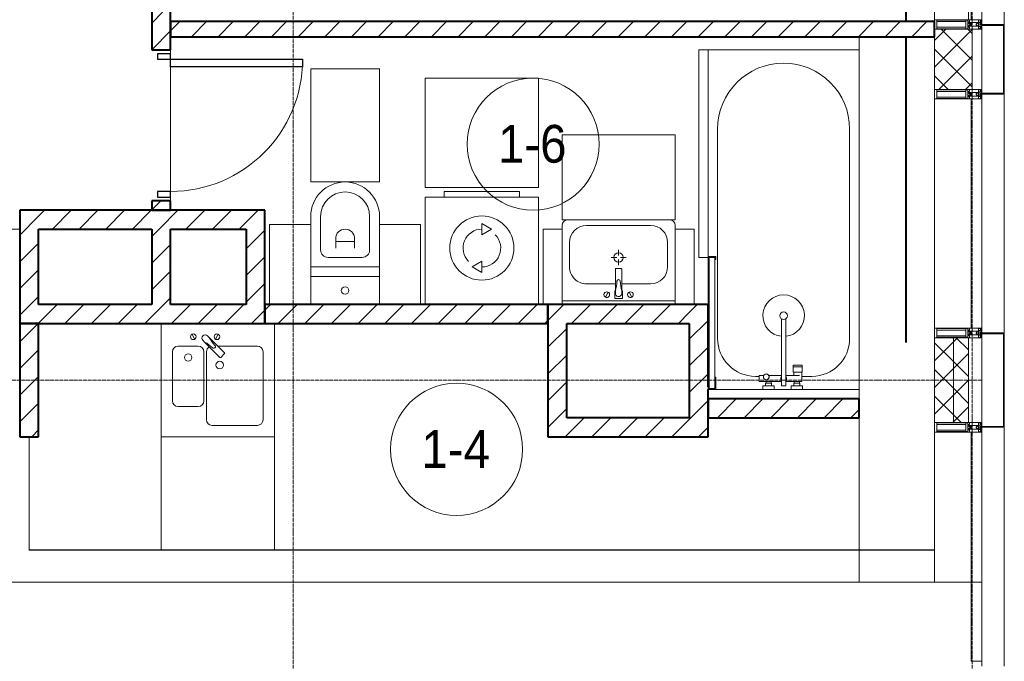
# Model space of a CAD drawing. Header units: millimetres. Extents: x 5617 to 106049, y 7718 to 209339.
# Tile 51 of 63: x 57469 to 62689, y 17310 to 20710. Entities that reach past the tile are written whole.
import ezdxf

# ---------------------------------------------------------------- set-up
doc = ezdxf.new("R2010")
doc.units = ezdxf.units.MM
for name, pattern in [('ADSK_Линия сетки', [25, 20, -2.5, 0, -2.5]), ('Линия сетки', [25, 20, -2.5, 0, -2.5]), ('Штрих_3_1_5_', [4.5, 3, -1.5]), ('Штриховая_ш3 п1_5', [4.5, 3, -1.5])]:
    doc.linetypes.add(name, pattern=pattern)
doc.layers.add('_Разделитель помещений_', color=4, linetype='Штриховая_ш3 п1_5', lineweight=40, true_color=0x00ffff)
for name, color, linetype, lineweight in [('Двери', 7, 'Continuous', 18), ('Импосты витража', 7, 'Continuous', 18), ('Колонны', 7, 'Continuous', 18), ('Марки помещений', 7, 'Continuous', 20), ('Мебель', 7, 'Continuous', 18), ('Оси', 7, 'Continuous', 9), ('Панели витража', 7, 'Continuous', 18), ('Перекрытия', 7, 'Continuous', 18), ('Сантехнические приборы', 7, 'Continuous', 18), ('Стены', 7, 'Continuous', 18), ('Стены разрез', 7, 'Continuous', 40), ('Стены штриховка', 7, 'Continuous', 40), ('Форма', 7, 'Continuous', 18), ('Электрооборудование', 7, 'Continuous', 18), ('Элементы узлов', 7, 'Continuous', 18)]:
    doc.layers.add(name, color=color, linetype=linetype, lineweight=lineweight)
doc.styles.add('Arial_3', font='arial.ttf', dxfattribs={"width": 0.9, "height": 200})
pattern_1 = [(45, (0, 0), (-70.71068, 70.71068), [])]
pattern_2 = [(45, (0, 0), (-70.71068, 70.71068), []), (135, (0, 0), (-70.71068, -70.71068), [])]

# ---------------------------------------------------------------- blocks, each defined once
blk = doc.blocks.new('MR_Ванна - Санузел с ванной_1800x800-V5-МКСС_К4_L18_61_500_')
at = {"layer": 'Сантехнические приборы', "color": 253, "true_color": 0xaaaaaa}
for p, q in [((900, 0), (-900, 0)), ((-900, 0), (-900, -800)), ((900, -300.2), (900, 0)), ((-480, -50), (630, -50)), ((830, -250), (830, -303.8)), ((780, -301.9), (770.9, -301.9)), ((770.9, -301.9), (770.9, -348.9)), ((807.5, -301.9), (780, -301.9)), ((780, -301.9), (780, -348.9)), ((780, -348.9), (780, -301.9)), ((807.5, -348.9), (807.5, -301.9)), ((858, -303.8), (807.5, -303.8)), ((807.5, -303.8), (807.5, -346.6)), ((858, -316.7), (858, -303.8)), ((900, -300.2), (880, -300.2)), ((880, -300.2), (880, -360)), ((900, -360), (900, -300.2)), ((770.9, -348.9), (780, -348.9)), ((780, -348.9), (807.5, -348.9)), ((807.5, -346.6), (826.3, -346.6)), ((826.3, -316.7), (826.3, -388.7)), ((858, -388.7), (858, -316.7)), ((866, -316.7), (858, -316.7)), ((858, -316.7), (858, -343.6)), ((858, -343.6), (866, -343.6)), ((880, -314), (866, -314)), ((866, -314), (866, -346)), ((866, -343.6), (866, -316.7)), ((866, -346), (880, -346)), ((880, -346), (880, -314)), ((880, -360), (900, -360)), ((900, -450), (900, -360)), ((880, -388.7), (524.9, -388.7)), ((524.9, -411.3), (880, -411.3)), ((826.3, -411.3), (826.3, -478.7)), ((858, -529.1), (858, -411.3)), ((880, -411.3), (880, -388.7)), ((858, -466.4), (858, -493.3)), ((866, -466.4), (858, -466.4)), ((866, -464), (866, -496)), ((880, -464), (866, -464)), ((866, -493.3), (866, -466.4)), ((880, -450), (880, -509.8)), ((900, -450), (880, -450)), ((880, -496), (880, -464)), ((900, -509.8), (900, -450)), ((826.3, -505.7), (826.3, -529.1)), ((858, -493.3), (866, -493.3)), ((866, -496), (880, -496)), ((880, -509.8), (900, -509.8)), ((900, -760), (900, -509.8)), ((826.3, -529.1), (858, -529.1)), ((830, -529.1), (830, -550)), ((630, -750), (-480, -750)), ((195, -760), (195, -800.1)), ((210, -760), (195, -760)), ((200, -795.1), (200, -765)), ((200, -765), (210, -765)), ((895, -765), (200, -765)), ((200, -765), (200, -795.1)), ((210, -765), (210, -760)), ((900, -760), (835, -760)), ((835, -760), (835, -765)), ((835, -765), (895, -765)), ((895, -765), (895, -795.1)), ((895, -795.1), (895, -765)), ((900, -800), (900, -760)), ((195, -800.1), (210, -800.1)), ((210, -795.1), (200, -795.1)), ((200, -795.1), (895, -795.1)), ((210, -800.1), (210, -795.1)), ((210, -800), (450, -800)), ((895, -795.1), (885, -795.1)), ((885, -795.1), (885, -800)), ((885, -800), (900, -800))]:
    blk.add_line(p, q, dxfattribs=at)
for centre, radius, start, end in [((-480, -400), 350, 90, 270), ((630, -250), 200, 360, 90), ((508.5, -400), 110, 5.916, 354.084), ((508.5, -400), 20, 90, 270), ((508.5, -400), 20, 270, 90), ((508.5, -400), 20, 325.4667, 34.5333), ((843.9, -400), 15.5, 47.0093, 132.9907), ((843.9, -400), 15.5, 227.0093, 312.9907), ((832.8, -492.2), 15, 90, 270), ((832.8, -492.2), 15, 244.0483, 115.9517), ((832.8, -492.2), 15, 270, 90), ((630, -550), 200, 270, 360)]:
    blk.add_arc(centre, radius, start, end, dxfattribs=at)
blk = doc.blocks.new('MR_Зона обслуживания - MR_Зона обслуживания-2638725-МКСС_К4_L18_61_500_')
at = {"layer": 'Мебель', "lineweight": 9}
for p, q in [((545.1, 0), (-550, 0)), ((-550, 0), (-550, -50)), ((-550, -50), (550, -50)), ((550, -50), (550, -0.1))]:
    blk.add_line(p, q, dxfattribs=at)
blk = doc.blocks.new('MR_Унитаз напольный - Санузел с ванной-V6-МКСС_К4_L18_61_500_')
at = {"layer": 'Сантехнические приборы', "color": 253, "true_color": 0xaaaaaa}
for p, q in [((-182.5, 0), (-182.5, 267.5)), ((-130, 267.5), (-130, 90)), ((130, 90), (130, 267.5)), ((182.5, 267.5), (182.5, 0)), ((-50, 150), (-50, 100)), ((-50, 135), (50, 135)), ((50, 100), (50, 150)), ((182.5, 0), (-182.5, 0)), ((-182.5, -50), (-182.5, 0)), ((-182.5, 0), (182.5, 0)), ((-90, 50), (90, 50)), ((182.5, 0), (182.5, -50)), ((-182.5, -50), (182.5, -50)), ((-182.5, -200), (-182.5, -50)), ((182.5, -50), (-182.5, -50)), ((182.5, -50), (182.5, -200))]:
    blk.add_line(p, q, dxfattribs=at)
for centre, radius, start, end in [((0, 267.5), 182.5, 0, 180), ((0, 267.5), 130, 360, 180), ((0, 150), 50, 360, 180), ((-90, 90), 40, 180, 270), ((90, 90), 40, 270, 360), ((0, -125), 20, 360, 180), ((0, -125), 20, 180, 360)]:
    blk.add_arc(centre, radius, start, end, dxfattribs=at)
blk = doc.blocks.new('MR_Зона обслуживания - MR_Зона обслуживания-V7-МКСС_К4_L18_61_500_')
at = {"layer": 'Мебель', "lineweight": 9}
for p, q in [((182.5, 600), (-182.5, 600)), ((-182.5, 600), (-182.5, 0)), ((182.5, 0), (182.5, 600)), ((-182.5, 0), (182.5, 0))]:
    blk.add_line(p, q, dxfattribs=at)
blk = doc.blocks.new('MR_Зона обслуживания - MR_Зона обслуживания-V8-МКСС_К4_L18_61_500_')
at = {"layer": 'Мебель', "lineweight": 9}
for p, q in [((108.75, 425), (-108.75, 425)), ((108.75, 0), (108.75, 425))]:
    blk.add_line(p, q, dxfattribs=at)
blk = doc.blocks.new('MR_Зона обслуживания - MR_Зона обслуживания-V9-МКСС_К4_L18_61_500_')
at = {"layer": 'Мебель', "lineweight": 9}
for p, q in [((108.75, 425), (-108.75, 425)), ((-108.75, 425), (-108.75, 0))]:
    blk.add_line(p, q, dxfattribs=at)
blk = doc.blocks.new('MR_Стиральная машина - Стиральная машина_600-V10-МКСС_К4_L18_61_500_')
at = {"layer": 'Электрооборудование', "color": 253, "true_color": 0xaaaaaa}
for p, q in [((-200, 600), (200, 600)), ((-200, 570), (-200, 600)), ((200, 600), (200, 570)), ((-300, 570), (300, 570)), ((-300, 0), (-300, 570)), ((300, 570), (300, 0)), ((0, 430), (52, 400)), ((0, 370), (0, 430)), ((52, 400), (0, 370)), ((-52, 200), (0, 230)), ((0, 230), (0, 170)), ((0, 170), (-52, 200))]:
    blk.add_line(p, q, dxfattribs=at)
for radius, start, end in [(170, 0, 180), (100, 90, 225), (100, 270, 45), (170, 180, 0)]:
    blk.add_arc((0, 300), radius, start, end, dxfattribs=at)
blk = doc.blocks.new('MR_Зона обслуживания - MR_Зона обслуживания-2638736-МКСС_К4_L18_61_500_')
at = {"layer": 'Мебель', "lineweight": 9}
for p, q in [((300, 580), (-300, 580)), ((-300, 580), (-300, 0)), ((300, 0), (300, 580)), ((-300, 0), (300, 0))]:
    blk.add_line(p, q, dxfattribs=at)
blk = doc.blocks.new('MR_Тумба-Умывальник с зеркалом - Тумба-умывальник_600-2515846-МКСС_К4_L18_61_500_')
at = {"layer": 'Сантехнические приборы', "color": 253, "true_color": 0xaaaaaa}
for p, q in [((-300, -20), (300, -20)), ((-69.7, -39.8), (-55.6, -66.3)), ((20, -33.1), (-20, -33.1)), ((-20, -33.1), (-20, -73.1)), ((20, -73.1), (20, -33.1)), ((69.7, -39.8), (55.6, -66.3)), ((-20, -73.1), (-17, -73.1)), ((-17, -60), (-17, -73.1)), ((-17, -73.1), (-17, -187.9)), ((17, -73.1), (17, -60)), ((17, -187.9), (17, -73.1)), ((17, -73.1), (20, -73.1)), ((-17, -110), (-170, -110)), ((170, -110), (17, -110)), ((-260, -200), (-260, -330)), ((-14, -190.9), (14, -190.9)), ((260, -330), (260, -200)), ((-10, -250), (-40, -250)), ((0, -210), (0, -240)), ((0, -290), (0, -260)), ((40, -250), (10, -250)), ((-300, -400), (-300, -420)), ((300, -420), (300, -400)), ((-170, -420), (170, -420))]:
    blk.add_line(p, q, dxfattribs=at)
for centre, radius, start, end in [((-62.7, -53.1), 15, 360, 180), ((0, -60), 17, 360, 180), ((62.7, -53.1), 15, 360, 180), ((-62.7, -53.1), 15, 180, 360), ((-217.6, -129.9), 208.5, 1.5946, 15.8177), ((217.6, -129.9), 208.5, 164.1823, 178.4054), ((62.7, -53.1), 15, 180, 360), ((-170, -200), 90, 90, 180), ((0, -124.1), 9.19, 180, 360), ((170, -200), 90, 360, 90), ((-14, -187.9), 3, 180, 270), ((-14, -187.9), 3, 195, 255), ((14, -187.9), 3, 270, 0), ((14, -187.9), 3, 285, 345), ((0, -250), 25, 0, 180), ((0, -250), 25, 180, 0), ((-170, -330), 90, 180, 270), ((170, -330), 90, 270, 360), ((-270, -420), 30, 180, 270), ((270, -420), 30, 270, 360)]:
    blk.add_arc(centre, radius, start, end, dxfattribs=at)
blk = doc.blocks.new('MR_Зона обслуживания - MR_Зона обслуживания-2638731-МКСС_К4_L18_61_500_')
at = {"layer": 'Мебель', "lineweight": 9}
for p, q in [((300, 0), (-300, 0)), ((-300, 0), (-300, -450)), ((300, -450), (300, 0)), ((-300, -450), (300, -450))]:
    blk.add_line(p, q, dxfattribs=at)
blk = doc.blocks.new('MR_Зона обслуживания - MR_Зона обслуживания-V2-МКСС_К4_L18_61_500_')
at = {"layer": 'Мебель', "lineweight": 9}
for p, q in [((-50, 0), (-50, -400)), ((50, -400), (50, 0)), ((-50, -400), (50, -400))]:
    blk.add_line(p, q, dxfattribs=at)
blk = doc.blocks.new('MR_Мойка - Кухонная мойка-2515860-МКСС_К4_L18_61_500_')
at = {"layer": 'Сантехнические приборы', "color": 253, "true_color": 0xaaaaaa}
for p, q in [((-300, 50), (-300, -550)), ((-300, 50), (-300, -550)), ((300, -550), (300, 50)), ((-136.7, -6.7), (-122.6, -33.3)), ((-79, -39), (-69.8, -48.2)), ((-69.8, -48.2), (11.4, -129.4)), ((-45.7, -24.2), (-55, -14.9)), ((35.5, -105.4), (-45.7, -24.2)), ((2.7, -6.7), (-11.4, -33.3)), ((-240, -100), (-240, -360)), ((-104, -70), (-210, -70)), ((-74, -360), (-74, -100)), ((-60, -100), (-60, -460)), ((210, -70), (0.1, -70)), ((240, -460), (240, -100)), ((15.7, -129.4), (35.5, -109.6)), ((-210, -390), (-104, -390)), ((-30, -490), (210, -490)), ((-300, -550), (300, -550))]:
    blk.add_line(p, q, dxfattribs=at)
for centre, radius, start, end in [((-129.7, -20), 15, 360, 180), ((-129.7, -20), 15, 180, 360), ((-67, -26.9), 17, 45, 225), ((-171.5, -230.2), 208.5, 46.5946, 60.8177), ((136.3, 77.5), 208.5, 209.1823, 223.4054), ((-4.3, -20), 15, 360, 180), ((-4.3, -20), 15, 180, 360), ((-210, -100), 30, 90, 180), ((-104, -100), 30, 360, 90), ((-30, -100), 30, 118.5511, 180), ((-21.7, -72.3), 9.19, 225, 45), ((210, -100), 30, 360, 90), ((-157, -130), 20, 360, 180), ((-157, -130), 20, 180, 360), ((10, -170), 20, 360, 180), ((13.5, -127.3), 3, 225, 315), ((13.5, -127.3), 3, 225, 315), ((33.3, -107.5), 3, 315, 45), ((33.3, -107.5), 3, 315, 45), ((10, -170), 20, 180, 360), ((-210, -360), 30, 180, 270), ((-104, -360), 30, 270, 360), ((-30, -460), 30, 180, 270), ((210, -460), 30, 270, 360)]:
    blk.add_arc(centre, radius, start, end, dxfattribs=at)
blk = doc.blocks.new('MR_Зона обслуживания - MR_Зона обслуживания-2638748-МКСС_К4_L18_61_500_')
at = {"layer": 'Мебель', "lineweight": 9}
for p, q in [((300, 0), (-300, 0)), ((-300, 0), (-300, -600)), ((300, -600), (300, 0)), ((-300, -600), (300, -600))]:
    blk.add_line(p, q, dxfattribs=at)
blk = doc.blocks.new('A_DOR_Door - Вн_3_Одинарная_800x2100-2978316-МКСС_К4_L18_61_500_')
at = {"layer": 'Двери', "color": 253, "lineweight": 30, "true_color": 0xaaaaaa}
for p, q in [((-350, 50), (-350, 750)), ((-350, 750), (-310, 750)), ((-350, 50), (-350, 750)), ((-310, 750), (-310, 50)), ((-380, 50), (-380, -20)), ((-350, 50), (-380, 50)), ((-310, 50), (-350, 50)), ((-350, -20), (-350, 50)), ((380, 50), (350, 50)), ((350, 50), (350, -20)), ((380, -20), (380, 50)), ((-380, -20), (-350, -20)), ((350, -20), (380, -20))]:
    blk.add_line(p, q, dxfattribs=at)
at = {"layer": 'Двери', "color": 254, "lineweight": 9, "true_color": 0xd4d4d4}
blk.add_arc((-350, 50), 700, 360, 90, dxfattribs=at)
blk = doc.blocks.new('135_SLK_K4_AR_rvt-1-МКСС_К4_L18_61_500_')
at = {"layer": 'Стены разрез', "lineweight": 9, "true_color": 0xaaaaaa}
h = blk.add_hatch(dxfattribs=at)
h.set_pattern_fill('FP_3', color=253, style=0, pattern_type=2)
h.set_pattern_definition(pattern_1)
h.paths.add_polyline_path([(132500, 19700), (132500, 19750), (132400, 19750), (132400, 19700)])
h.paths.add_polyline_path([(132500, 20550), (132500, 20750), (132400, 20750), (132400, 20550)])
h = blk.add_hatch(dxfattribs=at)
h.set_pattern_fill('FP_3', color=253, style=0, pattern_type=2)
h.set_pattern_definition(pattern_1)
h.paths.add_polyline_path([(136550, 20620), (136550, 20700), (132500, 20700), (132500, 20620), (134977.2, 20620)])
h = blk.add_hatch(dxfattribs=at)
h.set_pattern_fill('FP_3', color=253, style=0, pattern_type=2)
h.set_pattern_definition(pattern_1)
h.paths.add_polyline_path([(131700, 19100), (131800, 19100), (131800, 19700), (131700, 19700), (131700, 19368.5)])
h = blk.add_hatch(dxfattribs=at)
h.set_pattern_fill('FP_3', color=253, style=0, pattern_type=2)
h.set_pattern_definition(pattern_1)
h.paths.add_polyline_path([(132900, 19600), (132900, 19700), (131800, 19700), (131800, 19600), (132744.8, 19600)])
h = blk.add_hatch(dxfattribs=at)
h.set_pattern_fill('FP_3', color=253, style=0, pattern_type=2)
h.set_pattern_definition(pattern_1)
h.paths.add_polyline_path([(132900, 19100), (133000, 19100), (133000, 19700), (132900, 19700), (132900, 19200)])
h = blk.add_hatch(dxfattribs=at)
h.set_pattern_fill('FP_3', color=253, style=0, pattern_type=2)
h.set_pattern_definition(pattern_1)
h.paths.add_polyline_path([(132500, 19200), (132500, 19600), (132400, 19600), (132400, 19200)])
h = blk.add_hatch(dxfattribs=at)
h.set_pattern_fill('FP_3', color=253, style=0, pattern_type=2)
h.set_pattern_definition(pattern_1)
h.paths.add_polyline_path([(132900, 19100), (132900, 19200), (131800, 19200), (131800, 19100), (132744.8, 19100)])
h = blk.add_hatch(dxfattribs=at)
h.set_pattern_fill('FP_3', color=253, style=0, pattern_type=2)
h.set_pattern_definition(pattern_1)
h.paths.add_polyline_path([(134500, 19100), (134500, 19200), (133000, 19200), (133000, 19100), (134419.1, 19100)])
h = blk.add_hatch(dxfattribs=at)
h.set_pattern_fill('FP_3', color=253, style=0, pattern_type=2)
h.set_pattern_definition(pattern_1)
h.paths.add_polyline_path([(135250, 19100), (135250, 19200), (134500, 19200), (134500, 19100), (134977.2, 19100)])
h = blk.add_hatch(dxfattribs=at)
h.set_pattern_fill('FP_3', color=253, style=0, pattern_type=2)
h.set_pattern_definition(pattern_1)
h.paths.add_polyline_path([(135250, 18600), (135350, 18600), (135350, 19200), (135250, 19200), (135250, 18647.2)])
h = blk.add_hatch(dxfattribs=at)
h.set_pattern_fill('FP_3', color=253, style=0, pattern_type=2)
h.set_pattern_definition(pattern_1)
h.paths.add_polyline_path([(131800, 18500), (131800, 19100), (131700, 19100), (131700, 18500)])
h = blk.add_hatch(dxfattribs=at)
h.set_pattern_fill('FP_3', color=253, style=0, pattern_type=2)
h.set_pattern_definition(pattern_1)
h.paths.add_polyline_path([(134500, 18600), (134600, 18600), (134600, 19100), (134500, 19100), (134500, 18770.6)])
h = blk.add_hatch(dxfattribs=at)
h.set_pattern_fill('FP_3', color=253, style=0, pattern_type=2)
h.set_pattern_definition(pattern_1)
h.paths.add_polyline_path([(136150, 18600), (136150, 18700), (135350, 18700), (135350, 18600), (136093.4, 18600)])
h = blk.add_hatch(dxfattribs=at)
h.set_pattern_fill('FP_3', color=253, style=0, pattern_type=2)
h.set_pattern_definition(pattern_1)
h.paths.add_polyline_path([(134977.2, 18500), (135350, 18500), (135350, 18600), (134500, 18600), (134500, 18500)])
at = {"layer": '_Разделитель помещений_', "color": 131, "linetype": 'Штрих_3_1_5_', "true_color": 0xaaffff}
for p, q in [((136400, 20700), (136400, 20875)), ((136400, 19000), (136400, 20620))]:
    blk.add_line(p, q, dxfattribs=at)
at = {"layer": 'Перекрытия', "color": 253, "true_color": 0xaaaaaa}
for p, q in [((136150, 18700), (136150, 20620)), ((132500, 20530), (132500, 20550)), ((132500, 20550), (132500, 20530)), ((132500, 19800), (132500, 20460)), ((132500, 20460), (132500, 19800)), ((132500, 19750), (132500, 19770)), ((132500, 19770), (132500, 19750)), ((136150, 17730), (136150, 18600))]:
    blk.add_line(p, q, dxfattribs=at)
at = {"layer": 'Стены', "color": 253, "true_color": 0xaaaaaa}
for p, q in [((129750, 19600.4), (131700, 19600.4)), ((131700, 19599.6), (129750, 19599.6)), ((131749.6, 17900.4), (131749.6, 18500)), ((131750.4, 18500), (131750.4, 17900.4)), ((131749.6, 17900.4), (131749.6, 17899.6)), ((136550, 17899.6), (131749.6, 17899.6)), ((131750.4, 17900.4), (132450, 17900.4)), ((133050, 17900.4), (136550, 17900.4)), ((136550, 17900.4), (136150, 17900.4)), ((136150, 17899.6), (136550, 17899.6)), ((136550, 17899.6), (136550, 17900.4))]:
    blk.add_line(p, q, dxfattribs=at)
at = {"layer": 'Стены разрез', "color": 253, "true_color": 0xaaaaaa}
for p, q in [((132400, 20750), (132400, 20550)), ((132500, 20550), (132500, 20750)), ((136550, 20700), (132500, 20700)), ((132500, 20700), (132500, 20620)), ((136550, 20620), (136550, 20700)), ((132500, 20620), (136550, 20620)), ((132400, 20550), (132500, 20550)), ((132400, 19750), (132400, 19700)), ((132500, 19750), (132400, 19750)), ((132500, 19700), (132500, 19750)), ((131700, 19700), (131700, 19100)), ((131800, 19700), (131700, 19700)), ((132900, 19700), (131800, 19700)), ((132400, 19700), (132500, 19700)), ((133000, 19700), (132900, 19700)), ((133000, 19100), (133000, 19700)), ((131800, 19200), (131800, 19600)), ((131800, 19600), (132400, 19600)), ((132400, 19600), (132400, 19200)), ((132500, 19600), (132900, 19600)), ((132500, 19200), (132500, 19600)), ((132900, 19600), (132900, 19200)), ((132400, 19200), (131800, 19200)), ((132900, 19200), (132500, 19200)), ((134500, 19200), (133000, 19200)), ((133000, 19200), (133000, 19100)), ((135250, 19200), (134500, 19200)), ((134500, 19200), (134500, 19100)), ((134500, 19100), (134500, 19200)), ((135350, 19200), (135250, 19200)), ((135350, 18765), (135350, 19200)), ((131700, 19100), (131800, 19100)), ((131700, 19100), (131700, 18500)), ((131800, 19100), (131700, 19100)), ((131800, 19100), (132900, 19100)), ((131800, 18500), (131800, 19100)), ((132900, 19100), (133000, 19100)), ((133000, 19100), (134500, 19100)), ((134500, 19100), (134500, 18600)), ((134600, 19100), (135250, 19100)), ((134600, 18600), (134600, 19100)), ((135250, 19100), (135250, 18600)), ((135350, 18600), (135350, 18750)), ((136150, 18700), (135350, 18700)), ((135350, 18700), (135350, 18600)), ((136150, 18600), (136150, 18700)), ((134500, 18600), (134500, 18500)), ((135250, 18600), (134600, 18600)), ((135350, 18600), (136150, 18600)), ((135350, 18500), (135350, 18600)), ((131700, 18500), (131800, 18500)), ((134500, 18500), (135350, 18500))]:
    blk.add_line(p, q, dxfattribs=at)
at = {"layer": 'Двери', "color": 253, "lineweight": 18, "true_color": 0xaaaaaa, "rotation": 270}
blk.add_blockref('A_DOR_Door - Вн_3_Одинарная_800x2100-2978316-МКСС_К4_L18_61_500_', (132450, 20150), dxfattribs=at)
at = {"layer": 'Мебель', "color": 253, "lineweight": 18, "true_color": 0xaaaaaa}
for name, p, rotation in [('MR_Зона обслуживания - MR_Зона обслуживания-2638725-МКСС_К4_L18_61_500_', (135350, 20000), 270), ('MR_Зона обслуживания - MR_Зона обслуживания-2638731-МКСС_К4_L18_61_500_', (134875, 19650), 180), ('MR_Зона обслуживания - MR_Зона обслуживания-V2-МКСС_К4_L18_61_500_', (134525, 19200), 180), ('MR_Зона обслуживания - MR_Зона обслуживания-V2-МКСС_К4_L18_61_500_', (135225, 19200), 180)]:
    blk.add_blockref(name, p, dxfattribs=dict(at, rotation=rotation))
for name, p in [('MR_Зона обслуживания - MR_Зона обслуживания-V7-МКСС_К4_L18_61_500_', (133425, 19850)), ('MR_Зона обслуживания - MR_Зона обслуживания-2638736-МКСС_К4_L18_61_500_', (134150, 19820)), ('MR_Зона обслуживания - MR_Зона обслуживания-V9-МКСС_К4_L18_61_500_', (133133.8, 19200)), ('MR_Зона обслуживания - MR_Зона обслуживания-V8-МКСС_К4_L18_61_500_', (133716.3, 19200)), ('MR_Зона обслуживания - MR_Зона обслуживания-2638748-МКСС_К4_L18_61_500_', (132750, 18500))]:
    blk.add_blockref(name, p, dxfattribs=at)
at = {"layer": 'Сантехнические приборы', "color": 253, "lineweight": 18, "true_color": 0xaaaaaa}
for name, p, rotation in [('MR_Ванна - Санузел с ванной_1800x800-V5-МКСС_К4_L18_61_500_', (136150, 19650), 270), ('MR_Тумба-Умывальник с зеркалом - Тумба-умывальник_600-2515846-МКСС_К4_L18_61_500_', (134875, 19200), 180)]:
    blk.add_blockref(name, p, dxfattribs=dict(at, rotation=rotation))
for name, p in [('MR_Унитаз напольный - Санузел с ванной-V6-МКСС_К4_L18_61_500_', (133425, 19400)), ('MR_Мойка - Кухонная мойка-2515860-МКСС_К4_L18_61_500_', (132750, 19050))]:
    blk.add_blockref(name, p, dxfattribs=at)
at = {"layer": 'Электрооборудование', "color": 253, "lineweight": 18, "true_color": 0xaaaaaa}
blk.add_blockref('MR_Стиральная машина - Стиральная машина_600-V10-МКСС_К4_L18_61_500_', (134150, 19200), dxfattribs=at)
blk = doc.blocks.new('A_OGR_PAN_Отлив - A_OGR_PAN_Отлив-6070778-МКСС_К4_L18_61_500_')
at = {"layer": 'Колонны', "color": 253, "lineweight": 5, "true_color": 0xaaaaaa}
blk.add_line((632.5, 120), (-632.5, 120), dxfattribs=at)
blk = doc.blocks.new('A_SLK_PAN_Type1 - Прямой тип панели-6537255-МКСС_К4_L18_61_500_')
at = {"layer": 'Колонны', "lineweight": 5}
for p, q in [((-250, 120), (250, 120)), ((-250, 0), (-250, 120)), ((-245, 115), (-245, 0)), ((245, 115), (-245, 115)), ((245, 0), (245, 115)), ((250, 120), (250, 0)), ((-245, 0), (-250, 0)), ((250, 0), (245, 0))]:
    blk.add_line(p, q, dxfattribs=at)
blk = doc.blocks.new('A_SLK_PAN_Type1 - Прямой тип панели-6537256-МКСС_К4_L18_61_500_')
at = {"layer": 'Колонны', "lineweight": 5}
for p, q in [((-185, 120), (185, 120)), ((-185, 0), (-185, 120)), ((-180, 115), (-180, 0)), ((180, 115), (-180, 115)), ((180, 0), (180, 115)), ((185, 120), (185, 0)), ((-180, 0), (-185, 0)), ((185, 0), (180, 0))]:
    blk.add_line(p, q, dxfattribs=at)
blk = doc.blocks.new('System Panel - A_PAN_Glass-5804312-МКСС_К4_L18_61_500_')
at = {"layer": 'Панели витража', "color": 253, "lineweight": 5, "true_color": 0xaaaaaa}
for p, q in [((607.5, 0), (-607.5, 0)), ((-607.5, 0), (-607.5, -55)), ((607.5, -55), (607.5, 0)), ((-607.5, -55), (607.5, -55))]:
    blk.add_line(p, q, dxfattribs=at)
blk = doc.blocks.new('Rectangular Mullion - R_StandardFrame_50Wx250H-5803978-МКСС_К4_L18_61_500_')
at = {"layer": 'Импосты витража', "color": 253, "lineweight": 5, "true_color": 0xaaaaaa}
blk.add_line((136550, 17730), (136550, 18525), dxfattribs=at)
blk = doc.blocks.new('Rectangular Mullion - 50Wx250H-2623690-МКСС_К4_L18_61_500_')
at = {"layer": 'Элементы узлов', "color": 253, "lineweight": 5, "true_color": 0xaaaaaa}
for p, q in [((-25, 65.2), (-25, 250)), ((-25, 250), (0, 250)), ((-23, 237.3), (0, 237.3)), ((-23, 237.3), (-23, 73.6)), ((-14.9, 84), (-14.9, 237.3)), ((25, 250), (0, 250)), ((23, 237.3), (0, 237.3)), ((14.9, 84), (14.9, 237.3)), ((23, 237.3), (23, 73.6)), ((25, 65.2), (25, 250)), ((-14, 65.2), (-25, 65.2)), ((0, 84), (-23, 84)), ((-0.5, 73.6), (-23, 73.6)), ((-14, 71.3), (-14, 65.2)), ((-10, 71.3), (-14, 71.3)), ((-10, 53), (-10, 71.3)), ((-8.7, 53), (-10, 53)), ((-10, 53), (-10, 17)), ((-8.7, 53), (-7, 54.7)), ((-7, 65.2), (-5.9, 67.3)), ((-7, 65.2), (-7, 54.7)), ((-4.1, 67.3), (-5.9, 67.3)), ((-4.1, 67.3), (-2.9, 65.1)), ((-2.9, 65.1), (-2.9, 54.6)), ((-1.3, 53), (-2.9, 54.6)), ((0, 53), (-1.3, 53)), ((0, 84), (23, 84)), ((0, 53), (1.3, 53)), ((0.5, 73.6), (23, 73.6)), ((1.3, 53), (2.9, 54.6)), ((4.1, 67.3), (2.9, 65.1)), ((2.9, 65.1), (2.9, 54.6)), ((4.1, 67.3), (5.9, 67.3)), ((7, 65.2), (5.9, 67.3)), ((7, 65.2), (7, 54.7)), ((8.7, 53), (7, 54.7)), ((8.7, 53), (10, 53)), ((10, 71.3), (14, 71.3)), ((10, 53), (10, 71.3)), ((10, 53), (10, 17)), ((14, 71.3), (14, 65.2)), ((14, 65.2), (25, 65.2)), ((-23.8, 14.6), (-25, 14.2)), ((-25, 0), (-25, 14.2)), ((-22.3, 17), (-23.8, 17)), ((-23.8, 17), (-23.8, 14.6)), ((-22.5, 10.6), (-23.8, 14.6)), ((-22.5, 10.6), (-23.7, 9.9)), ((-23.7, 1.3), (-23.7, 9.9)), ((-23.7, 1.3), (-11.8, 1.3)), ((-23.2, 10.2), (-22.5, 8)), ((-22.5, 8), (-22.5, 4.5)), ((-21.3, 4.5), (-22.5, 4.5)), ((-22.3, 17), (-22.3, 16)), ((-22.3, 16), (-21.3, 16)), ((-19, 17.6), (-21.3, 16)), ((-21.3, 4.5), (-21.3, 6.5)), ((-21.3, 6.5), (-14.2, 6.5)), ((-18.4, 16.6), (-19, 17.6)), ((-7.4, 16.6), (-18.4, 16.6)), ((-14.2, 6.5), (-14.2, 4.5)), ((-13.2, 4.5), (-14.2, 4.5)), ((-13.2, 4.5), (-12.2, 7.2)), ((-12.7, 7.6), (-11.3, 11.4)), ((-12.7, 7.6), (-11.8, 6.9)), ((-12.2, 9), (-12.2, 14.8)), ((-12.2, 14.8), (0, 14.8)), ((-11.8, 1.3), (-11.8, 6.9)), ((-10.5, 11.2), (-11.3, 11.4)), ((-10.5, 1.5), (-10.5, 11.2)), ((-4.8, 1.5), (-10.5, 1.5)), ((-10, 17), (-7.5, 17)), ((-8.5, 23), (-1.5, 30)), ((-8.5, 18.5), (-8.5, 23)), ((-7.5, 18.5), (-8.5, 18.5)), ((-7.5, 17), (-7.5, 18.5)), ((-7.4, 18), (-7.4, 16.6)), ((-2.6, 18), (-7.4, 18)), ((0, 8), (-4.8, 8)), ((-4.8, 1.5), (-4.8, 8)), ((-2.6, 18), (-2.6, 16.8)), ((-2.6, 16.8), (0, 16.8)), ((-1.5, 30), (0, 30)), ((1.5, 30), (0, 30)), ((2.6, 16.8), (0, 16.8)), ((0, 14.8), (0, 16.8)), ((0, 14.8), (0, 16.8)), ((12.2, 14.8), (0, 14.8)), ((0, 0), (0, 8)), ((0, 8), (4.8, 8)), ((0, 0), (0, 8)), ((8.5, 23), (1.5, 30)), ((2.6, 18), (2.6, 16.8)), ((2.6, 18), (7.4, 18)), ((4.8, 1.5), (4.8, 8)), ((4.8, 1.5), (10.5, 1.5)), ((7.4, 18), (7.4, 16.6)), ((7.4, 16.6), (18.4, 16.6)), ((7.5, 18.5), (8.5, 18.5)), ((7.5, 17), (7.5, 18.5)), ((10, 17), (7.5, 17)), ((8.5, 18.5), (8.5, 23)), ((10.5, 11.2), (11.3, 11.4)), ((10.5, 1.5), (10.5, 11.2)), ((12.7, 7.6), (11.3, 11.4)), ((12.7, 7.6), (11.8, 6.9)), ((11.8, 1.3), (11.8, 6.9)), ((23.7, 1.3), (11.8, 1.3)), ((12.2, 9), (12.2, 14.8)), ((13.2, 4.5), (12.2, 7.2)), ((13.2, 4.5), (14.2, 4.5)), ((21.3, 6.5), (14.2, 6.5)), ((14.2, 6.5), (14.2, 4.5)), ((18.4, 16.6), (19, 17.6)), ((19, 17.6), (21.3, 16)), ((22.3, 16), (21.3, 16)), ((21.3, 4.5), (21.3, 6.5)), ((21.3, 4.5), (22.5, 4.5)), ((22.3, 17), (22.3, 16)), ((22.3, 17), (23.8, 17)), ((22.5, 10.6), (23.8, 14.6)), ((22.5, 10.6), (23.7, 9.9)), ((23.2, 10.2), (22.5, 8)), ((22.5, 8), (22.5, 4.5)), ((23.7, 1.3), (23.7, 9.9)), ((23.8, 17), (23.8, 14.6)), ((23.8, 14.6), (25, 14.2)), ((25, 0), (25, 14.2)), ((-25, 0), (0, 0)), ((25, 0), (0, 0))]:
    blk.add_line(p, q, dxfattribs=at)
for centre, start, end in [((-0.5, 73.1), 360, 90), ((0.5, 73.1), 90, 180)]:
    blk.add_arc(centre, 0.5, start, end, dxfattribs=at)
blk = doc.blocks.new('Rectangular Mullion - R_StandardFrame_50Wx250H-5802904-МКСС_К4_L18_61_500_')
at = {"layer": 'Импосты витража', "color": 253, "lineweight": 5, "true_color": 0xaaaaaa}
for p, q in [((-25, 0), (-25, 250)), ((-25, 250), (25, 250)), ((25, 250), (25, 0)), ((-5, 0), (-25, 0)), ((25, 0), (0, 0))]:
    blk.add_line(p, q, dxfattribs=at)
blk = doc.blocks.new('Rectangular Mullion - R_StandardFrame_50Wx250H-4879929-МКСС_К4_L18_61_500_')
at = {"layer": 'Импосты витража', "color": 253, "lineweight": 5, "true_color": 0xaaaaaa}
blk.add_line((136800, 18575), (136800, 19025), dxfattribs=at)
blk = doc.blocks.new('Rectangular Mullion - R_StandardFrame_50Wx250H-V56-МКСС_К4_L18_61_500_')
at = {"layer": 'Импосты витража', "color": 253, "lineweight": 5, "true_color": 0xaaaaaa}
for p, q in [((-25, 0), (-25, 250)), ((-25, 250), (25, 250)), ((25, 250), (25, 0)), ((0, 0), (-25, 0)), ((25, 0), (5, 0))]:
    blk.add_line(p, q, dxfattribs=at)
blk = doc.blocks.new('Rectangular Mullion - R_StandardFrame_50Wx250H-5804033-МКСС_К4_L18_61_500_')
at = {"layer": 'Импосты витража', "color": 253, "lineweight": 5, "true_color": 0xaaaaaa}
blk.add_line((136800, 20340), (136800, 20660), dxfattribs=at)
blk = doc.blocks.new('Rectangular Mullion - R_StandardFrame_50Wx250H-V59-МКСС_К4_L18_61_500_')
at = {"layer": 'Импосты витража', "color": 253, "lineweight": 5, "true_color": 0xaaaaaa}
blk.add_line((136550, 19075), (136550, 20290), dxfattribs=at)
blk = doc.blocks.new('135_SLK_K4_AR_FCD_rvt-1-МКСС_К4_L18_61_500_')
at = {"layer": 'Стены разрез', "lineweight": 5, "true_color": 0xaaaaaa}
h = blk.add_hatch(dxfattribs=at)
h.set_pattern_fill('FP_4', color=253, style=0, pattern_type=2)
h.set_pattern_definition(pattern_2)
h.paths.add_polyline_path([(136750, 20340), (136750, 20660), (136550, 20660), (136550, 20340)])
h = blk.add_hatch(dxfattribs=at)
h.set_pattern_fill('FP_4', color=253, style=0, pattern_type=2)
h.set_pattern_definition(pattern_2)
h.paths.add_polyline_path([(136650, 18575), (136650, 19025), (136550, 19025), (136550, 18575)])
h = blk.add_hatch(dxfattribs=at)
h.set_pattern_fill('FP_4', color=253, style=0, pattern_type=2)
h.set_pattern_definition(pattern_2)
h.paths.add_polyline_path([(136730, 18575), (136730, 19025), (136650, 19025), (136650, 18575)])
at = {"layer": 'Стены разрез', "color": 253, "lineweight": 9, "true_color": 0xaaaaaa}
for p, q in [((136550, 21925), (136550, 20710)), ((136800, 20710), (136800, 21925)), ((136550, 20710), (136800, 20710)), ((136550, 20660), (136550, 20340)), ((136750, 20660), (136550, 20660)), ((136750, 20340), (136750, 20660)), ((136550, 20340), (136750, 20340)), ((136550, 19025), (136550, 18575)), ((136730, 19025), (136550, 19025)), ((136730, 18575), (136730, 19025)), ((136550, 18575), (136730, 18575))]:
    blk.add_line(p, q, dxfattribs=at)
at = {"layer": 'Стены штриховка', "color": 253, "lineweight": 9, "true_color": 0xaaaaaa}
for p, q in [((136730, 20710), (136730, 21925)), ((136745, 20710), (136745, 21925)), ((136650, 18575), (136650, 19025))]:
    blk.add_line(p, q, dxfattribs=at)
at = {"layer": 'Форма', "color": 253, "lineweight": 9, "true_color": 0xaaaaaa}
for p, q in [((136800, 17730), (104349.2, 17730)), ((136800, 17285), (136800, 17730))]:
    blk.add_line(p, q, dxfattribs=at)
at = {"layer": 'Импосты витража', "color": 253, "lineweight": 5, "true_color": 0xaaaaaa, "extrusion": (0, 0, -1), "rotation": 270}
for name, p in [('Rectangular Mullion - 50Wx250H-2623690-МКСС_К4_L18_61_500_', (-136800, 20685)), ('Rectangular Mullion - R_StandardFrame_50Wx250H-V56-МКСС_К4_L18_61_500_', (-136800, 20685)), ('Rectangular Mullion - 50Wx250H-2623690-МКСС_К4_L18_61_500_', (-136800, 20315)), ('Rectangular Mullion - R_StandardFrame_50Wx250H-5802904-МКСС_К4_L18_61_500_', (-136800, 20315)), ('Rectangular Mullion - 50Wx250H-2623690-МКСС_К4_L18_61_500_', (-136800, 19050)), ('Rectangular Mullion - R_StandardFrame_50Wx250H-V56-МКСС_К4_L18_61_500_', (-136800, 19050)), ('Rectangular Mullion - 50Wx250H-2623690-МКСС_К4_L18_61_500_', (-136800, 18550)), ('Rectangular Mullion - R_StandardFrame_50Wx250H-5802904-МКСС_К4_L18_61_500_', (-136800, 18550))]:
    blk.add_blockref(name, p, dxfattribs=at)
at = {"layer": 'Импосты витража', "color": 253, "lineweight": 5, "true_color": 0xaaaaaa}
for name in ['Rectangular Mullion - R_StandardFrame_50Wx250H-5804033-МКСС_К4_L18_61_500_', 'Rectangular Mullion - R_StandardFrame_50Wx250H-V59-МКСС_К4_L18_61_500_', 'Rectangular Mullion - R_StandardFrame_50Wx250H-4879929-МКСС_К4_L18_61_500_', 'Rectangular Mullion - R_StandardFrame_50Wx250H-5803978-МКСС_К4_L18_61_500_']:
    blk.add_blockref(name, (0, 0), dxfattribs=at)
at = {"layer": 'Колонны', "color": 253, "lineweight": 5, "true_color": 0xaaaaaa}
for name, p, rotation in [('A_OGR_PAN_Отлив - A_OGR_PAN_Отлив-6070778-МКСС_К4_L18_61_500_', (136800, 21317.5), 269.9999999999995), ('A_SLK_PAN_Type1 - Прямой тип панели-6537256-МКСС_К4_L18_61_500_', (136800, 20500), 269.9999999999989), ('A_OGR_PAN_Отлив - A_OGR_PAN_Отлив-6070778-МКСС_К4_L18_61_500_', (136800, 19682.5), 269.9999999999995), ('A_SLK_PAN_Type1 - Прямой тип панели-6537255-МКСС_К4_L18_61_500_', (136800, 18800), 269.9999999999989), ('A_OGR_PAN_Отлив - A_OGR_PAN_Отлив-6070778-МКСС_К4_L18_61_500_', (136800, 17917.5), 269.9999999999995)]:
    blk.add_blockref(name, p, dxfattribs=dict(at, rotation=rotation))
at = {"layer": 'Панели витража', "color": 253, "lineweight": 5, "true_color": 0xaaaaaa, "rotation": 270}
for p in [(136800, 19682.5), (136800, 17917.5)]:
    blk.add_blockref('System Panel - A_PAN_Glass-5804312-МКСС_К4_L18_61_500_', p, dxfattribs=at)
blk = doc.blocks.new('050_Марка_Помещение - Номер-620969-МКСС_К4_L18_61_500_')
at = {"layer": 'Марки помещений'}
blk.add_circle((0, 0), 3.5, dxfattribs=at)

msp = doc.modelspace()

# ---------------------------------------------------------------- linework, layer by layer
at = {"layer": 'Оси', "linetype": 'Линия сетки'}
for p, q in [((58919, 12025.7), (58919, 33150)), ((62519, 12025.7), (62519, 33150))]:
    msp.add_line(p, q, dxfattribs=at)
at = {"layer": 'Оси', "linetype": 'ADSK_Линия сетки'}
msp.add_line((62569, 18800), (24700.4, 18800), dxfattribs=at)

# ---------------------------------------------------------------- block references
at = {"lineweight": 5}
for name in ['135_SLK_K4_AR_FCD_rvt-1-МКСС_К4_L18_61_500_', '135_SLK_K4_AR_rvt-1-МКСС_К4_L18_61_500_']:
    msp.add_blockref(name, (-74231, 0), dxfattribs=at)
at = {"layer": 'Марки помещений', "xscale": 99.99999999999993, "yscale": 99.99999999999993, "zscale": 99.99999999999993}
for p in [(60191, 20050.5), (59785.3, 18433.3)]:
    msp.add_blockref('050_Марка_Помещение - Номер-620969-МКСС_К4_L18_61_500_', p, dxfattribs=at)

# ---------------------------------------------------------------- texts
at = {"layer": 'Марки помещений', "lineweight": 9, "char_height": 200, "width": 447.342, "attachment_point": 1, "style": 'Arial_3'}
for s, insert in [('1-6', (60004.4, 20152.3)), ('1-4', (59598.7, 18535))]:
    msp.add_mtext(s, dxfattribs=dict(at, insert=insert))

doc.saveas('drawing.dxf')
